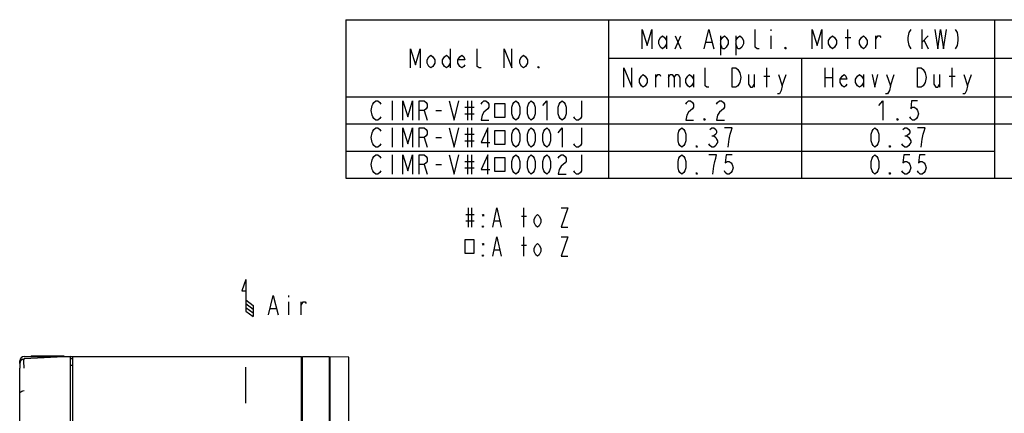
# Model space of a CAD drawing. Extents: x 36 to 422, y 13 to 287.
# Tile 15 of 16: x 200 to 327, y 236 to 287. Entities that reach past the tile are written whole.
import ezdxf

# ---------------------------------------------------------------- set-up
doc = ezdxf.new("R2010")
doc.units = 0
doc.header["$LTSCALE"] = 23.1
doc.layers.get('0').update_dxf_attribs({"linetype": 'CONTINUOUS'})
doc.layers.add('ALL_NOTE', color=7, linetype='CONTINUOUS')

# ---------------------------------------------------------------- blocks, each defined once
blk = doc.blocks.new('ARROW_AIR_BL0', base_point=(229.26, 250.97))
at = {"color": 7, "linetype": 'CONTINUOUS'}
for p, q in [((229.02, 253.37), (228.54, 251.93)), ((229.02, 253.37), (229.02, 249.29)), ((228.54, 251.93), (229.02, 251.93)), ((229.02, 250.73), (229.98, 250.01)), ((229.02, 250.25), (229.98, 249.53)), ((229.98, 250.01), (229.98, 248.57)), ((229.02, 249.77), (229.98, 249.05)), ((229.02, 249.29), (229.98, 248.57))]:
    blk.add_line(p, q, dxfattribs=at)

msp = doc.modelspace()

# ---------------------------------------------------------------- linework, layer by layer
at = {"color": 2, "linetype": 'CONTINUOUS'}
for p, q in [((242, 287), (410, 287)), ((242, 287), (242, 266.5)), ((276, 287), (276, 266.5)), ((326, 287), (326, 266.5)), ((297, 285.75), (297, 285.542)), ((307, 283.25), (307, 285.75)), ((316.625, 283.25), (316.625, 285.75)), ((283.5, 284.917), (283.5, 283.25)), ((284.625, 284.917), (285.375, 283.25)), ((284.625, 283.25), (285.375, 284.917)), ((290.5, 284.917), (290.5, 282.417)), ((292.5, 284.917), (292.5, 282.417)), ((297, 284.917), (297, 283.25)), ((306.625, 284.708), (307.375, 284.708)), ((310.625, 283.25), (310.625, 284.917)), ((316.625, 284.083), (317.375, 284.917)), ((255.5, 283.25), (255.5, 280.75)), ((288.625, 284.083), (289.375, 284.083)), ((316.875, 284.292), (317.375, 283.25)), ((276, 282), (390, 282)), ((301, 282), (301, 266.5)), ((296.5, 278.25), (296.5, 280.75)), ((304, 280.75), (304, 278.25)), ((305, 280.75), (305, 278.25)), ((320.5, 278.25), (320.5, 280.75)), ((282.125, 278.25), (282.125, 279.917)), ((283.75, 279.917), (283.75, 278.25)), ((287, 279.917), (287, 278.25)), ((294.875, 279.917), (294.875, 278.25)), ((296.125, 279.708), (296.875, 279.708)), ((298.5, 278.458), (299, 279.917)), ((304, 279.5), (305, 279.5)), ((309, 279.917), (309, 278.25)), ((312.5, 278.458), (313, 279.917)), ((318.875, 279.917), (318.875, 278.25)), ((320.125, 279.708), (320.875, 279.708)), ((322.5, 278.458), (323, 279.917)), ((242, 277), (410, 277)), ((248, 276.5), (248, 274)), ((257.375, 275.667), (258.625, 275.667)), ((257.75, 276.5), (257.75, 274)), ((258.25, 276.5), (258.25, 274)), ((252.125, 275.25), (252.5, 274)), ((253.625, 275.25), (254.375, 275.25)), ((257.375, 274.833), (258.625, 274.833)), ((242, 273.5), (410, 273.5)), ((248, 273), (248, 270.5)), ((257.75, 273), (257.75, 270.5)), ((258.25, 273), (258.25, 270.5)), ((252.125, 271.75), (252.5, 270.5)), ((253.625, 271.75), (254.375, 271.75)), ((257.375, 272.167), (258.625, 272.167)), ((289.375, 271.958), (289.625, 271.958)), ((314.375, 271.958), (314.625, 271.958)), ((257.375, 271.333), (258.625, 271.333)), ((242, 270), (326, 270)), ((248, 269.5), (248, 267)), ((257.75, 269.5), (257.75, 267)), ((258.25, 269.5), (258.25, 267)), ((252.125, 268.25), (252.5, 267)), ((253.625, 268.25), (254.375, 268.25)), ((257.375, 268.667), (258.625, 268.667)), ((257.375, 267.833), (258.625, 267.833)), ((242, 266.5), (410, 266.5)), ((257.504, 261.794), (258.598, 261.794)), ((257.832, 262.627), (257.832, 260.127)), ((258.27, 262.627), (258.27, 260.127)), ((264.723, 261.586), (265.379, 261.586)), ((265.051, 260.127), (265.051, 262.627)), ((257.504, 260.961), (258.598, 260.961)), ((261.223, 260.961), (261.879, 260.961)), ((265.051, 256.377), (265.051, 258.877)), ((264.723, 257.836), (265.379, 257.836)), ((261.223, 257.211), (261.879, 257.211))]:
    msp.add_line(p, q, dxfattribs=at)
at = {"color": 7, "linetype": 'CONTINUOUS'}
for p, q in [((199.756, 242.492), (199.756, 242.823)), ((199.756, 242.492), (199.756, 241.893)), ((206.356, 243.407), (200.324, 243.091)), ((200.356, 243.423), (236.236, 243.423)), ((201.256, 243.483), (201.256, 243.423)), ((201.256, 243.483), (205.456, 243.483)), ((205.456, 243.483), (205.456, 243.423)), ((206.356, 218.831), (206.356, 243.407)), ((206.656, 243.123), (206.356, 243.123)), ((206.656, 218.703), (206.656, 243.423)), ((236.236, 207.506), (236.236, 243.423)), ((236.236, 243.121), (236.356, 243.123)), ((236.356, 243.423), (239.836, 243.423)), ((236.356, 226.636), (236.356, 243.423)), ((242.356, 243.318), (239.835, 243.362)), ((239.836, 243.423), (239.836, 230.542)), ((239.836, 242.521), (239.956, 242.523)), ((239.956, 228.96), (239.956, 243.36)), ((242.356, 166.665), (242.356, 243.318)), ((199.756, 167.291), (199.756, 241.893)), ((206.656, 242.224), (206.356, 242.224)), ((229.036, 237.362), (229.036, 242.038))]:
    msp.add_line(p, q, dxfattribs=at)
at = {"color": 2, "linetype": 'CONTINUOUS'}
for points in [[(280.375, 283.25), (280.375, 285.75), (281, 283.667), (281.625, 285.75), (281.625, 283.25)], [(288.375, 283.25), (289, 285.75), (289.625, 283.25)], [(295.5, 283.25), (295.25, 283.25), (295, 283.458), (295, 285.75)], [(302.375, 283.25), (302.375, 285.75), (303, 283.667), (303.625, 285.75), (303.625, 283.25)], [(315.125, 285.75), (314.875, 285.333), (314.75, 284.708), (314.75, 284.292), (314.875, 283.667), (315.125, 283.25)], [(318.25, 285.75), (318.625, 283.25), (319, 285.75), (319.375, 283.25), (319.75, 285.75)], [(320.875, 285.75), (321.125, 285.333), (321.25, 284.708), (321.25, 284.292), (321.125, 283.667), (320.875, 283.25)], [(283.5, 283.875), (283.25, 283.458), (283, 283.25), (282.75, 283.458), (282.5, 283.875), (282.5, 284.292), (282.75, 284.708), (283, 284.917), (283.25, 284.708), (283.5, 284.292)], [(290.5, 284.292), (290.75, 284.708), (291, 284.917), (291.25, 284.708), (291.5, 284.292), (291.5, 283.875), (291.25, 283.458), (291, 283.25), (290.75, 283.25), (290.5, 283.875)], [(292.5, 284.292), (292.75, 284.708), (293, 284.917), (293.25, 284.708), (293.5, 284.292), (293.5, 283.875), (293.25, 283.458), (293, 283.25), (292.75, 283.25), (292.5, 283.875)], [(305.5, 283.875), (305.25, 283.458), (305, 283.25), (304.75, 283.458), (304.5, 283.875), (304.5, 284.292), (304.75, 284.708), (305, 284.917), (305.25, 284.708), (305.5, 284.292), (305.5, 283.875)], [(309.5, 283.875), (309.25, 283.458), (309, 283.25), (308.75, 283.458), (308.5, 283.875), (308.5, 284.292), (308.75, 284.708), (309, 284.917), (309.25, 284.708), (309.5, 284.292), (309.5, 283.875)], [(310.625, 284.5), (310.875, 284.917), (311.125, 284.917), (311.25, 284.708)], [(250.375, 280.75), (250.375, 283.25), (251, 281.167), (251.625, 283.25), (251.625, 280.75)], [(259.5, 280.75), (259.25, 280.75), (259, 280.958), (259, 283.25)], [(262.5, 280.75), (262.5, 283.25), (263.5, 280.75), (263.5, 283.25)], [(299, 283.25), (298.875, 283.25), (298.875, 283.458), (299, 283.25)], [(253.5, 281.375), (253.25, 280.958), (253, 280.75), (252.75, 280.958), (252.5, 281.375), (252.5, 281.792), (252.75, 282.208), (253, 282.417), (253.25, 282.208), (253.5, 281.792), (253.5, 281.375)], [(255.5, 281.375), (255.25, 280.958), (255, 280.75), (254.75, 280.958), (254.5, 281.375), (254.5, 281.792), (254.75, 282.208), (255, 282.417), (255.25, 282.208), (255.5, 281.792)], [(257.375, 281.167), (257.25, 280.958), (257, 280.75), (256.75, 280.958), (256.5, 281.375), (256.5, 281.792), (256.75, 282.208), (257, 282.417), (257.25, 282.208), (257.375, 281.792), (256.5, 281.792)], [(265.5, 281.375), (265.25, 280.958), (265, 280.75), (264.75, 280.958), (264.5, 281.375), (264.5, 281.792), (264.75, 282.208), (265, 282.417), (265.25, 282.208), (265.5, 281.792), (265.5, 281.375)], [(267, 280.75), (266.875, 280.75), (266.875, 280.958), (267, 280.75)], [(278, 278.25), (278, 280.75), (279, 278.25), (279, 280.75)], [(289, 278.25), (288.75, 278.25), (288.5, 278.458), (288.5, 280.75)], [(292, 280.75), (292.5, 280.75), (292.75, 280.542), (292.875, 280.333), (293, 280.125), (293.125, 279.5), (293, 278.875), (292.875, 278.667), (292.75, 278.458), (292.5, 278.25), (292, 278.25), (292, 280.75)], [(316, 280.75), (316.5, 280.75), (316.75, 280.542), (316.875, 280.333), (317, 280.125), (317.125, 279.5), (317, 278.875), (316.875, 278.667), (316.75, 278.458), (316.5, 278.25), (316, 278.25), (316, 280.75)], [(281, 278.875), (280.75, 278.458), (280.5, 278.25), (280.25, 278.458), (280, 278.875), (280, 279.292), (280.25, 279.708), (280.5, 279.917), (280.75, 279.708), (281, 279.292), (281, 278.875)], [(282.125, 279.5), (282.375, 279.917), (282.625, 279.917), (282.75, 279.708)], [(283.75, 279.5), (284, 279.917), (284.25, 279.917), (284.5, 279.5), (284.5, 278.25)], [(284.5, 279.5), (284.75, 279.917), (285, 279.917), (285.25, 279.5), (285.25, 278.25)], [(287, 278.875), (286.75, 278.458), (286.5, 278.25), (286.25, 278.458), (286, 278.875), (286, 279.292), (286.25, 279.708), (286.5, 279.917), (286.75, 279.708), (287, 279.292)], [(294.125, 279.917), (294.125, 278.667), (294.375, 278.25), (294.625, 278.25), (294.875, 278.667)], [(298, 279.917), (298.5, 278.458), (298.375, 277.833), (298.125, 277.417), (297.875, 277.417)], [(306.875, 278.667), (306.75, 278.458), (306.5, 278.25), (306.25, 278.458), (306, 278.875), (306, 279.292), (306.25, 279.708), (306.5, 279.917), (306.75, 279.708), (306.875, 279.292), (306, 279.292)], [(309, 278.875), (308.75, 278.458), (308.5, 278.25), (308.25, 278.458), (308, 278.875), (308, 279.292), (308.25, 279.708), (308.5, 279.917), (308.75, 279.708), (309, 279.292)], [(310.125, 279.917), (310.5, 278.25), (310.875, 279.917)], [(312, 279.917), (312.5, 278.458), (312.375, 277.833), (312.125, 277.417), (311.875, 277.417)], [(318.125, 279.917), (318.125, 278.667), (318.375, 278.25), (318.625, 278.25), (318.875, 278.667)], [(322, 279.917), (322.5, 278.458), (322.375, 277.833), (322.125, 277.417), (321.875, 277.417)], [(246.5, 274.417), (246.375, 274.208), (246.125, 274), (245.875, 274), (245.625, 274.208), (245.5, 274.417), (245.375, 274.625), (245.25, 275.25), (245.375, 275.875), (245.5, 276.083), (245.625, 276.292), (245.875, 276.5), (246.125, 276.5), (246.375, 276.292), (246.5, 276.083)], [(249.375, 274), (249.375, 276.5), (250, 274.417), (250.625, 276.5), (250.625, 274)], [(251.5, 274), (251.5, 276.5), (252.125, 276.5), (252.375, 276.292), (252.5, 276.083), (252.5, 275.667), (252.375, 275.458), (252.125, 275.25), (251.5, 275.25)], [(255.375, 276.5), (256, 274), (256.625, 276.5)], [(259.5, 276.083), (259.625, 276.292), (259.875, 276.5), (260.125, 276.5), (260.375, 276.292), (260.5, 276.083), (260.5, 275.667), (260.375, 275.458), (260.125, 275.25), (259.875, 275.042), (259.625, 274.625), (259.5, 274), (260.5, 274)], [(261.25, 276.109), (261.25, 274.391), (262.625, 274.391), (262.625, 276.109), (261.25, 276.109)], [(264, 274), (263.75, 274.208), (263.625, 274.417), (263.5, 274.833), (263.5, 275.667), (263.625, 276.083), (263.75, 276.292), (264, 276.5), (264.25, 276.292), (264.375, 276.083), (264.5, 275.667), (264.5, 274.833), (264.375, 274.417), (264.25, 274.208), (264, 274)], [(266, 274), (265.75, 274.208), (265.625, 274.417), (265.5, 274.833), (265.5, 275.667), (265.625, 276.083), (265.75, 276.292), (266, 276.5), (266.25, 276.292), (266.375, 276.083), (266.5, 275.667), (266.5, 274.833), (266.375, 274.417), (266.25, 274.208), (266, 274)], [(267.5, 275.875), (268, 276.5), (268, 274)], [(270, 274), (269.75, 274.208), (269.625, 274.417), (269.5, 274.833), (269.5, 275.667), (269.625, 276.083), (269.75, 276.292), (270, 276.5), (270.25, 276.292), (270.375, 276.083), (270.5, 275.667), (270.5, 274.833), (270.375, 274.417), (270.25, 274.208), (270, 274)], [(272.5, 276.5), (272.5, 274.417), (272.375, 274.208), (272.125, 274), (271.875, 274), (271.625, 274.208), (271.5, 274.417)], [(286, 276.083), (286.125, 276.292), (286.375, 276.5), (286.625, 276.5), (286.875, 276.292), (287, 276.083), (287, 275.667), (286.875, 275.458), (286.625, 275.25), (286.375, 275.042), (286.125, 274.625), (286, 274), (287, 274)], [(290, 276.083), (290.125, 276.292), (290.375, 276.5), (290.625, 276.5), (290.875, 276.292), (291, 276.083), (291, 275.667), (290.875, 275.458), (290.625, 275.25), (290.375, 275.042), (290.125, 274.625), (290, 274), (291, 274)], [(311, 275.875), (311.5, 276.5), (311.5, 274)], [(316, 276.5), (315.25, 276.5), (315.125, 275.458), (315.375, 275.667), (315.625, 275.667), (315.875, 275.458), (316, 275.25), (316.125, 274.833), (316, 274.417), (315.875, 274.208), (315.625, 274), (315.375, 274), (315.125, 274.208), (315, 274.417)], [(288.5, 274), (288.375, 274), (288.375, 274.208), (288.5, 274)], [(313.5, 274), (313.375, 274), (313.375, 274.208), (313.5, 274)], [(246.5, 270.917), (246.375, 270.708), (246.125, 270.5), (245.875, 270.5), (245.625, 270.708), (245.5, 270.917), (245.375, 271.125), (245.25, 271.75), (245.375, 272.375), (245.5, 272.583), (245.625, 272.792), (245.875, 273), (246.125, 273), (246.375, 272.792), (246.5, 272.583)], [(249.375, 270.5), (249.375, 273), (250, 270.917), (250.625, 273), (250.625, 270.5)], [(251.5, 270.5), (251.5, 273), (252.125, 273), (252.375, 272.792), (252.5, 272.583), (252.5, 272.167), (252.375, 271.958), (252.125, 271.75), (251.5, 271.75)], [(255.375, 273), (256, 270.5), (256.625, 273)], [(260.375, 270.5), (260.375, 273), (259.5, 271.125), (260.625, 271.125)], [(264, 270.5), (263.75, 270.708), (263.625, 270.917), (263.5, 271.333), (263.5, 272.167), (263.625, 272.583), (263.75, 272.792), (264, 273), (264.25, 272.792), (264.375, 272.583), (264.5, 272.167), (264.5, 271.333), (264.375, 270.917), (264.25, 270.708), (264, 270.5)], [(266, 270.5), (265.75, 270.708), (265.625, 270.917), (265.5, 271.333), (265.5, 272.167), (265.625, 272.583), (265.75, 272.792), (266, 273), (266.25, 272.792), (266.375, 272.583), (266.5, 272.167), (266.5, 271.333), (266.375, 270.917), (266.25, 270.708), (266, 270.5)], [(268, 270.5), (267.75, 270.708), (267.625, 270.917), (267.5, 271.333), (267.5, 272.167), (267.625, 272.583), (267.75, 272.792), (268, 273), (268.25, 272.792), (268.375, 272.583), (268.5, 272.167), (268.5, 271.333), (268.375, 270.917), (268.25, 270.708), (268, 270.5)], [(269.5, 272.375), (270, 273), (270, 270.5)], [(272.5, 273), (272.5, 270.917), (272.375, 270.708), (272.125, 270.5), (271.875, 270.5), (271.625, 270.708), (271.5, 270.917)], [(285.5, 270.5), (285.25, 270.708), (285.125, 270.917), (285, 271.333), (285, 272.167), (285.125, 272.583), (285.25, 272.792), (285.5, 273), (285.75, 272.792), (285.875, 272.583), (286, 272.167), (286, 271.333), (285.875, 270.917), (285.75, 270.708), (285.5, 270.5)], [(289.125, 272.792), (289.375, 273), (289.625, 273), (289.875, 272.792), (290, 272.583), (290, 272.375), (289.875, 272.167), (289.625, 271.958), (289.875, 271.75), (290, 271.542), (290.125, 271.333), (290.125, 271.125), (290, 270.917), (289.875, 270.708), (289.625, 270.5), (289.375, 270.5), (289.125, 270.708), (289, 270.917)], [(291.5, 270.5), (291.625, 271.542), (291.75, 272.167), (291.875, 272.583), (292, 273), (291, 273)], [(310.5, 270.5), (310.25, 270.708), (310.125, 270.917), (310, 271.333), (310, 272.167), (310.125, 272.583), (310.25, 272.792), (310.5, 273), (310.75, 272.792), (310.875, 272.583), (311, 272.167), (311, 271.333), (310.875, 270.917), (310.75, 270.708), (310.5, 270.5)], [(314.125, 272.792), (314.375, 273), (314.625, 273), (314.875, 272.792), (315, 272.583), (315, 272.375), (314.875, 272.167), (314.625, 271.958), (314.875, 271.75), (315, 271.542), (315.125, 271.333), (315.125, 271.125), (315, 270.917), (314.875, 270.708), (314.625, 270.5), (314.375, 270.5), (314.125, 270.708), (314, 270.917)], [(316.5, 270.5), (316.625, 271.542), (316.75, 272.167), (316.875, 272.583), (317, 273), (316, 273)], [(261.25, 272.609), (261.25, 270.891), (262.625, 270.891), (262.625, 272.609), (261.25, 272.609)], [(287.5, 270.5), (287.375, 270.5), (287.375, 270.708), (287.5, 270.5)], [(312.5, 270.5), (312.375, 270.5), (312.375, 270.708), (312.5, 270.5)], [(246.5, 267.417), (246.375, 267.208), (246.125, 267), (245.875, 267), (245.625, 267.208), (245.5, 267.417), (245.375, 267.625), (245.25, 268.25), (245.375, 268.875), (245.5, 269.083), (245.625, 269.292), (245.875, 269.5), (246.125, 269.5), (246.375, 269.292), (246.5, 269.083)], [(249.375, 267), (249.375, 269.5), (250, 267.417), (250.625, 269.5), (250.625, 267)], [(251.5, 267), (251.5, 269.5), (252.125, 269.5), (252.375, 269.292), (252.5, 269.083), (252.5, 268.667), (252.375, 268.458), (252.125, 268.25), (251.5, 268.25)], [(255.375, 269.5), (256, 267), (256.625, 269.5)], [(260.375, 267), (260.375, 269.5), (259.5, 267.625), (260.625, 267.625)], [(261.25, 269.109), (261.25, 267.391), (262.625, 267.391), (262.625, 269.109), (261.25, 269.109)], [(264, 267), (263.75, 267.208), (263.625, 267.417), (263.5, 267.833), (263.5, 268.667), (263.625, 269.083), (263.75, 269.292), (264, 269.5), (264.25, 269.292), (264.375, 269.083), (264.5, 268.667), (264.5, 267.833), (264.375, 267.417), (264.25, 267.208), (264, 267)], [(266, 267), (265.75, 267.208), (265.625, 267.417), (265.5, 267.833), (265.5, 268.667), (265.625, 269.083), (265.75, 269.292), (266, 269.5), (266.25, 269.292), (266.375, 269.083), (266.5, 268.667), (266.5, 267.833), (266.375, 267.417), (266.25, 267.208), (266, 267)], [(268, 267), (267.75, 267.208), (267.625, 267.417), (267.5, 267.833), (267.5, 268.667), (267.625, 269.083), (267.75, 269.292), (268, 269.5), (268.25, 269.292), (268.375, 269.083), (268.5, 268.667), (268.5, 267.833), (268.375, 267.417), (268.25, 267.208), (268, 267)], [(269.5, 269.083), (269.625, 269.292), (269.875, 269.5), (270.125, 269.5), (270.375, 269.292), (270.5, 269.083), (270.5, 268.667), (270.375, 268.458), (270.125, 268.25), (269.875, 268.042), (269.625, 267.625), (269.5, 267), (270.5, 267)], [(272.5, 269.5), (272.5, 267.417), (272.375, 267.208), (272.125, 267), (271.875, 267), (271.625, 267.208), (271.5, 267.417)], [(285.5, 267), (285.25, 267.208), (285.125, 267.417), (285, 267.833), (285, 268.667), (285.125, 269.083), (285.25, 269.292), (285.5, 269.5), (285.75, 269.292), (285.875, 269.083), (286, 268.667), (286, 267.833), (285.875, 267.417), (285.75, 267.208), (285.5, 267)], [(289.5, 267), (289.625, 268.042), (289.75, 268.667), (289.875, 269.083), (290, 269.5), (289, 269.5)], [(292, 269.5), (291.25, 269.5), (291.125, 268.458), (291.375, 268.667), (291.625, 268.667), (291.875, 268.458), (292, 268.25), (292.125, 267.833), (292, 267.417), (291.875, 267.208), (291.625, 267), (291.375, 267), (291.125, 267.208), (291, 267.417)], [(310.5, 267), (310.25, 267.208), (310.125, 267.417), (310, 267.833), (310, 268.667), (310.125, 269.083), (310.25, 269.292), (310.5, 269.5), (310.75, 269.292), (310.875, 269.083), (311, 268.667), (311, 267.833), (310.875, 267.417), (310.75, 267.208), (310.5, 267)], [(315, 269.5), (314.25, 269.5), (314.125, 268.458), (314.375, 268.667), (314.625, 268.667), (314.875, 268.458), (315, 268.25), (315.125, 267.833), (315, 267.417), (314.875, 267.208), (314.625, 267), (314.375, 267), (314.125, 267.208), (314, 267.417)], [(317, 269.5), (316.25, 269.5), (316.125, 268.458), (316.375, 268.667), (316.625, 268.667), (316.875, 268.458), (317, 268.25), (317.125, 267.833), (317, 267.417), (316.875, 267.208), (316.625, 267), (316.375, 267), (316.125, 267.208), (316, 267.417)], [(287.5, 267), (287.375, 267), (287.375, 267.208), (287.5, 267)], [(312.5, 267), (312.375, 267), (312.375, 267.208), (312.5, 267)], [(259.801, 261.794), (259.801, 261.586), (259.691, 261.794), (259.801, 261.794)], [(261.004, 260.127), (261.551, 262.627), (262.098, 260.127)], [(267.238, 260.752), (267.02, 260.336), (266.801, 260.127), (266.582, 260.336), (266.363, 260.752), (266.363, 261.169), (266.582, 261.586), (266.801, 261.794), (267.02, 261.586), (267.238, 261.169), (267.238, 260.752)], [(269.863, 262.627), (270.738, 262.627), (269.863, 260.127), (270.738, 260.127)], [(259.801, 260.127), (259.691, 260.127), (259.691, 260.336), (259.801, 260.127)], [(261.004, 256.377), (261.551, 258.877), (262.098, 256.377)], [(269.863, 258.877), (270.738, 258.877), (269.863, 256.377), (270.738, 256.377)], [(257.395, 258.487), (257.395, 256.768), (258.598, 256.768), (258.598, 258.487), (257.395, 258.487)], [(259.801, 258.044), (259.801, 257.836), (259.691, 258.044), (259.801, 258.044)], [(267.238, 257.002), (267.02, 256.586), (266.801, 256.377), (266.582, 256.586), (266.363, 257.002), (266.363, 257.419), (266.582, 257.836), (266.801, 258.044), (267.02, 257.836), (267.238, 257.419), (267.238, 257.002)], [(259.801, 256.377), (259.691, 256.377), (259.691, 256.586), (259.801, 256.377)]]:
    msp.add_lwpolyline(points, dxfattribs=at)
at = {"color": 7, "linetype": 'CONTINUOUS'}
for points in [[(200.311, 242.74), (200.313, 242.93), (200.317, 243.05), (200.324, 243.091)], [(200.324, 241.893), (200.317, 242.203), (200.313, 242.492), (200.311, 242.74)], [(199.756, 238.572), (199.756, 238.595), (199.757, 238.616), (199.758, 238.634), (199.759, 238.648), (199.761, 238.659)], [(199.761, 238.659), (199.805, 238.756), (199.891, 238.843), (200.013, 238.915), (200.161, 238.966), (200.324, 238.991)]]:
    msp.add_lwpolyline(points, dxfattribs=at)
for centre, radius, start in [((200.356, 242.823), 0.6, 90), ((200.356, 242.492), 0.599, 93.00348), ((200.356, 242.492), 0.6, 110.39523)]:
    msp.add_arc(centre, radius, start, 180, dxfattribs=at)
at = {"layer": 'ALL_NOTE', "color": 2, "linetype": 'CONTINUOUS'}
for p, q in [((234.58, 251.306), (234.58, 251.098)), ((234.58, 250.473), (234.58, 248.806)), ((236.205, 248.806), (236.205, 250.473)), ((232.205, 249.639), (232.955, 249.639))]:
    msp.add_line(p, q, dxfattribs=at)
for points in [[(231.955, 248.806), (232.58, 251.306), (233.205, 248.806)], [(236.205, 250.056), (236.455, 250.473), (236.705, 250.473), (236.83, 250.264)]]:
    msp.add_lwpolyline(points, dxfattribs=at)

# ---------------------------------------------------------------- block references
at = {"color": 2, "linetype": 'CONTINUOUS'}
msp.add_blockref('ARROW_AIR_BL0', (229.258, 250.966), dxfattribs=at)

doc.saveas('drawing.dxf')
